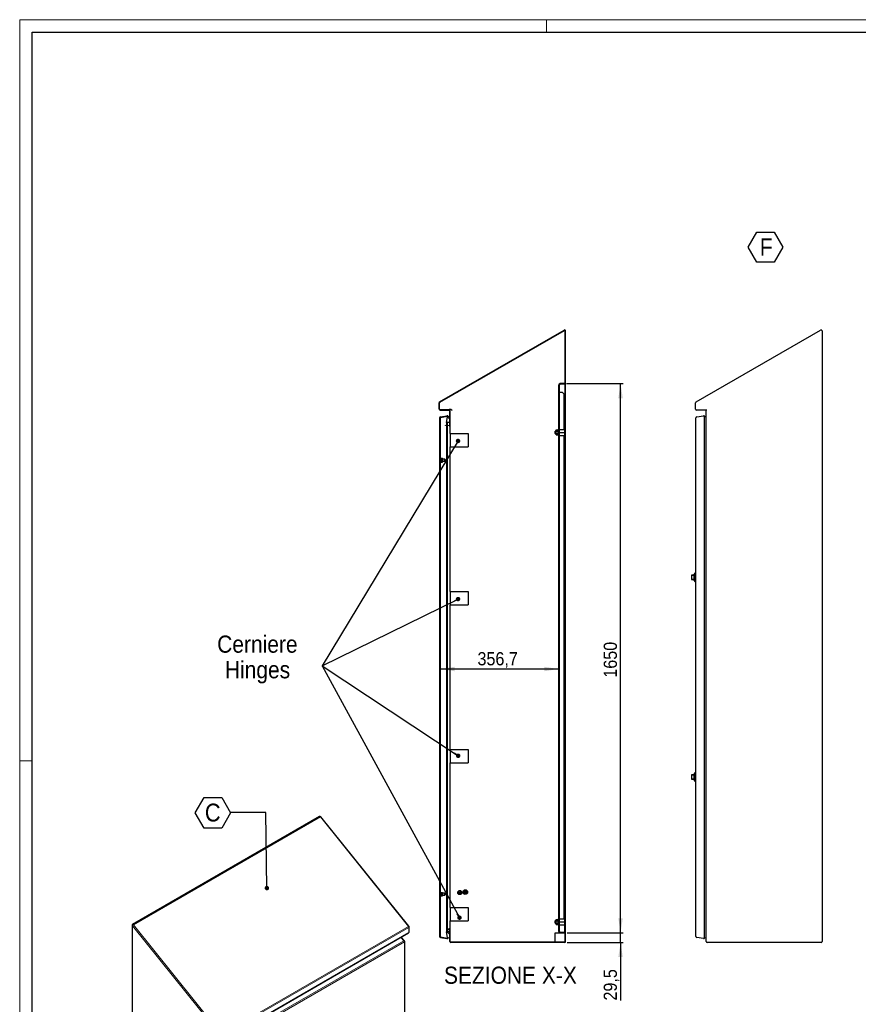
# Model space of a CAD drawing. Header units: millimetres. Extents: x 0 to 6308, y -1 to 4454.
# Tile 2 of 5: x 0 to 2519, y 1496 to 4454. Entities that reach past the tile are written whole.
import ezdxf

# ---------------------------------------------------------------- set-up
doc = ezdxf.new("R2010")
doc.units = ezdxf.units.MM
doc.header["$LTSCALE"] = 7.5
doc.layers.add('SLD-0', color=7, linetype='Continuous')
doc.styles.add('SLDTEXTSTYLE3', font='GOTHIC.TTF', dxfattribs={"width": 0.913})
doc.styles.add('SLDTEXTSTYLE4', font='GOTHIC.TTF', dxfattribs={"width": 0.913})
doc.styles.get("Standard").update_dxf_attribs({"font": 'GOTHIC.TTF'})
doc.dimstyles.new('SLDDIMSTYLE3', dxfattribs={"dimtxt": 39.6875, "dimasz": 43.65625, "dimexe": 0, "dimexo": 0.0625, "dimgap": 9.921875, "dimtad": 1, "dimrnd": 1e-09, "dimzin": 12, "dimdsep": 46, "dimtxsty": 'SLDTEXTSTYLE3', "dimsah": 1, "dimcen": 0.09, "dimadec": 0, "dimazin": 3, "dimtfac": 1, "dimtofl": 0, "dimtmove": 0, "dimatfit": 3, "dimfxl": 1, "dimfrac": 2, "dimtolj": 1, "dimtzin": 12, "dimarcsym": 0})
doc.dimstyles.new('SLDDIMSTYLE5', dxfattribs={"dimtxt": 0.18, "dimasz": 13.432692, "dimexe": 0, "dimexo": 0.0625, "dimgap": 0, "dimtad": 0, "dimtih": 1, "dimtoh": 1, "dimdec": 0, "dimrnd": 1e-09, "dimzin": 0, "dimdsep": 46, "dimtxsty": 'STANDARD', "dimblk1": 'DOT', "dimblk2": 'DOT', "dimsah": 1, "dimcen": 0.09, "dimadec": 0, "dimazin": 0, "dimtfac": 13.432692, "dimtdec": 0, "dimtofl": 0, "dimtmove": 0, "dimatfit": 3, "dimldrblk": 'DOT', "dimfxl": 1, "dimfrac": 2, "dimtolj": 1, "dimtzin": 0, "dimarcsym": 0})
doc.dimstyles.new('SLDDIMSTYLE7', dxfattribs={"dimtxt": 39.6875, "dimasz": 43.65625, "dimexe": 0, "dimexo": 0.0625, "dimgap": 9.921875, "dimtad": 1, "dimdec": 1, "dimrnd": 1e-09, "dimzin": 12, "dimdsep": 46, "dimtxsty": 'SLDTEXTSTYLE3', "dimsah": 1, "dimcen": 0.09, "dimadec": 0, "dimazin": 3, "dimtfac": 1, "dimtdec": 1, "dimtofl": 0, "dimtmove": 0, "dimatfit": 3, "dimfxl": 1, "dimfrac": 2, "dimtolj": 1, "dimtzin": 12, "dimarcsym": 0})
doc.dimstyles.new('SLDDIMSTYLE8', dxfattribs={"dimtxt": 39.6875, "dimasz": 43.65625, "dimexe": 0, "dimexo": 0.0625, "dimgap": 9.921875, "dimtad": 1, "dimdec": 1, "dimrnd": 1e-09, "dimzin": 12, "dimdsep": 46, "dimtxsty": 'SLDTEXTSTYLE3', "dimsah": 1, "dimcen": 0.09, "dimadec": 0, "dimazin": 3, "dimtfac": 1, "dimtdec": 1, "dimtmove": 0, "dimatfit": 0, "dimfxl": 1, "dimfrac": 2, "dimtolj": 1, "dimtzin": 12, "dimarcsym": 0})

# ---------------------------------------------------------------- blocks, each defined once
blk = doc.blocks.new('SW_NOTE_0_5')
at = {"layer": 'SLD-0', "color": 0, "char_height": 51.59, "attachment_point": 2}
for s, insert, style in [('Cerniere', (141.9, 65.9), 'SLDTEXTSTYLE3'), ('Hinges', (142.3, -11), 'SLDTEXTSTYLE4')]:
    blk.add_mtext(s, dxfattribs=dict(at, insert=insert, style=style))
blk = doc.blocks.new('SW_NOTE_0_9')
at = {"layer": 'SLD-0', "color": 0}
for p, q in [((-35.4, 39.6), (-9.4, 84.7)), ((-9.4, 84.7), (42.7, 84.7)), ((42.7, 84.7), (68.8, 39.6)), ((-9.4, -5.5), (-35.4, 39.6)), ((68.8, 39.6), (42.7, -5.5)), ((42.7, -5.5), (-9.4, -5.5))]:
    blk.add_line(p, q, dxfattribs=at)
at = {"layer": 'SLD-0', "color": 0, "insert": (0, 65.9), "char_height": 51.6, "attachment_point": 1, "style": 'SLDTEXTSTYLE3'}
blk.add_mtext('F', dxfattribs=at)
blk = doc.blocks.new('SW_NOTE_0_12')
at = {"layer": 'SLD-0', "color": 0}
for p, q in [((-106.3, -0.8), (-79.7, 45.2)), ((-79.7, 45.2), (-26.6, 45.2)), ((-26.6, 45.2), (0, -0.8)), ((-79.7, -46.8), (-106.3, -0.8)), ((0, -0.8), (-26.6, -46.8)), ((-26.6, -46.8), (-79.7, -46.8))]:
    blk.add_line(p, q, dxfattribs=at)
at = {"layer": 'SLD-0', "color": 0, "insert": (-53.7, 26.5), "char_height": 53.6, "attachment_point": 2, "style": 'SLDTEXTSTYLE3'}
blk.add_mtext('C', dxfattribs=at)
blk = doc.blocks.new('_Dot')
at = {"color": 0, "linetype": 'ByBlock', "lineweight": -2}
blk.add_line((-0.5, 0), (-1, 0), dxfattribs=at)
at = {"color": 0, "linetype": 'ByBlock', "const_width": 0.5}
blk.add_lwpolyline([(-0.25, 0, 1), (0.25, 0, 1)], format="xyb", close=True, dxfattribs=at)
blk = doc.blocks.new('_D_11')
at = {"layer": 'SLD-0'}
blk.add_line((1619.3, 2503.2), (1262.6, 2503.2), dxfattribs=at)
for points in [[(1262.6, 2503.2), (1306.2, 2496.5), (1306.2, 2509.9)], [(1619.3, 2503.2), (1575.6, 2509.9), (1575.6, 2496.5)]]:
    blk.add_solid(points, dxfattribs=at)
at = {"layer": 'SLD-0', "insert": (1375, 2553.9), "char_height": 39.69, "attachment_point": 1, "style": 'SLDTEXTSTYLE3'}
blk.add_mtext('356,7', dxfattribs=at)
blk = doc.blocks.new('_D_12')
at = {"layer": 'SLD-0', "color": 7}
for p, q in [((1804.8, 1710.7), (1804.8, 1794.7)), ((1644.8, 1710.7), (1812.3, 1710.7)), ((1804.8, 1681.2), (1804.8, 1710.7)), ((1644.3, 1681.2), (1812.3, 1681.2)), ((1804.8, 1681.2), (1804.8, 1506.9))]:
    blk.add_line(p, q, dxfattribs=at)
for points in [[(1804.8, 1710.7), (1811.5, 1754.4), (1798.1, 1754.4)], [(1804.8, 1681.2), (1798.1, 1637.5), (1811.5, 1637.5)]]:
    blk.add_solid(points, dxfattribs=at)
at = {"layer": 'SLD-0', "color": 7, "insert": (1754.1, 1506.9), "char_height": 39.69, "attachment_point": 1, "rotation": 90, "style": 'SLDTEXTSTYLE3'}
blk.add_mtext('29,5', dxfattribs=at)
blk = doc.blocks.new('_D_13')
at = {"layer": 'SLD-0', "color": 7}
for p, q in [((1642.8, 3360.7), (1812.3, 3360.7)), ((1804.8, 1710.7), (1804.8, 3360.7)), ((1644.8, 1710.7), (1812.3, 1710.7))]:
    blk.add_line(p, q, dxfattribs=at)
for points in [[(1804.8, 3360.7), (1798.1, 3317), (1811.5, 3317)], [(1804.8, 1710.7), (1811.5, 1754.4), (1798.1, 1754.4)]]:
    blk.add_solid(points, dxfattribs=at)
at = {"layer": 'SLD-0', "color": 7, "insert": (1754.1, 2477.1), "char_height": 39.69, "attachment_point": 1, "rotation": 90, "style": 'SLDTEXTSTYLE3'}
blk.add_mtext('1650', dxfattribs=at)

msp = doc.modelspace()

# ---------------------------------------------------------------- hatches: boundary and pattern name
at = {"layer": 'SLD-0', "linetype": 'Continuous', "lineweight": 18}
h = msp.add_hatch(dxfattribs=at)
h.set_pattern_fill('ANSI31', color=256, scale=7.5, style=0)
edge = h.paths.add_edge_path(flags=0)
edge.add_line((1283.798661, 1720.702098), (1290.298661, 1720.702098))
edge.add_arc((1290.298661, 1719.202098), 1.5, 0, 90, ccw=False)
edge.add_line((1291.798661, 1719.202098), (1291.798661, 1684.202098))
edge.add_arc((1294.798661, 1684.202098), 3, 180, 270)
edge.add_line((1294.798661, 1681.202098), (1636.798661, 1681.202098))
edge.add_arc((1636.798661, 1684.202098), 3, 270, 360)
edge.add_line((1639.798661, 1684.202098), (1639.798661, 3519.199048))
edge.add_arc((1636.798661, 3519.199048), 3, 0, 120)
edge.add_line((1635.298661, 3521.797125), (1261.298661, 3305.868124))
edge.add_arc((1262.798661, 3303.270048), 3, 120, 180)
edge.add_line((1259.798661, 3303.270048), (1259.798661, 3284.202098))
edge.add_arc((1262.798661, 3284.202098), 3, 180, 270)
edge.add_line((1262.798661, 3281.202098), (1290.298661, 3281.202098))
edge.add_arc((1290.298661, 3279.702098), 1.5, 0, 90, ccw=False)
edge.add_line((1291.798661, 3279.702098), (1291.798661, 3236.839061))
edge.add_arc((1290.298661, 3236.839061), 1.5, 265, 360, ccw=False)
edge.add_line((1290.167928, 3235.344769), (1278.948421, 3236.326349))
edge.add_line((1278.948421, 3236.326349), (1278.817688, 3234.832057))
edge.add_line((1278.817688, 3234.832057), (1290.037194, 3233.850477))
edge.add_arc((1290.298661, 3236.839061), 3, 265, 360)
edge.add_line((1293.298661, 3236.839061), (1293.298661, 3279.702098))
edge.add_arc((1290.298661, 3279.702098), 3, 0, 90)
edge.add_line((1290.298661, 3282.702098), (1262.798661, 3282.702098))
edge.add_arc((1262.798661, 3284.202098), 1.5, 180, 270, ccw=False)
edge.add_line((1261.298661, 3284.202098), (1261.298661, 3303.270048))
edge.add_arc((1262.798661, 3303.270048), 1.5, 120, 180, ccw=False)
edge.add_line((1262.048661, 3304.569086), (1636.048661, 3520.498086))
edge.add_arc((1636.798661, 3519.199048), 1.5, 0, 120, ccw=False)
edge.add_line((1638.298661, 3519.199048), (1638.298661, 1684.202098))
edge.add_arc((1636.798661, 1684.202098), 1.5, 270, 360, ccw=False)
edge.add_line((1636.798661, 1682.702098), (1294.798661, 1682.702098))
edge.add_arc((1294.798661, 1684.202098), 1.5, 180, 270, ccw=False)
edge.add_line((1293.298661, 1684.202098), (1293.298661, 1719.202098))
edge.add_arc((1290.298661, 1719.202098), 3, 0, 90)
edge.add_line((1290.298661, 1722.202098), (1283.798661, 1722.202098))
edge.add_line((1283.798661, 1722.202098), (1283.798661, 1720.702098))
h = msp.add_hatch(dxfattribs=at)
h.set_pattern_fill('ANSI31', color=256, scale=7.5, style=0)
edge = h.paths.add_edge_path(flags=0)
edge.add_line((1635.298661, 3358.705136), (1635.298661, 3360.705136))
edge.add_line((1635.298661, 3360.705136), (1623.298661, 3360.705136))
edge.add_arc((1623.298661, 3356.705136), 4, 90, 180)
edge.add_line((1619.298661, 3356.705136), (1619.298661, 1714.702098))
edge.add_arc((1623.298661, 1714.702098), 4, 180, 270)
edge.add_line((1623.298661, 1710.702098), (1635.298661, 1710.702098))
edge.add_line((1635.298661, 1710.702098), (1635.298661, 1712.702098))
edge.add_line((1635.298661, 1712.702098), (1623.298661, 1712.702098))
edge.add_arc((1623.298661, 1714.702098), 2, 180, 270, ccw=False)
edge.add_line((1621.298661, 1714.702098), (1621.298661, 3356.705136))
edge.add_arc((1623.298661, 3356.705136), 2, 90, 180, ccw=False)
edge.add_line((1623.298661, 3358.705136), (1635.298661, 3358.705136))
h = msp.add_hatch(dxfattribs=at)
h.set_pattern_fill('ANSI31', color=256, scale=7.5, angle=90, style=0)
edge = h.paths.add_edge_path(flags=0)
edge.add_line((1285.270068, 3261.208217), (1282.193794, 3243.7618))
edge.add_line((1282.193794, 3243.7618), (1283.671006, 3243.501328))
edge.add_line((1283.671006, 3243.501328), (1283.839562, 3244.457261))
edge.add_line((1283.839562, 3244.457261), (1290.855106, 3244.478364))
edge.add_arc((1290.852098, 3245.47836), 1, 270.172351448, 360.172351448)
edge.add_line((1291.852094, 3245.481368), (1291.798661, 3263.244223))
edge.add_line((1291.798661, 3263.244223), (1286.74728, 3260.947745))
edge.add_arc((1283.792856, 3261.468689), 3, 350, 460)
edge.add_line((1283.271912, 3264.423113), (1263.540321, 3260.943901))
edge.add_arc((1264.061265, 3257.989477), 3, 100, 180)
edge.add_line((1261.061265, 3257.989477), (1261.061265, 1699.414719))
edge.add_arc((1264.061265, 1699.414719), 3, 180, 260)
edge.add_line((1263.540321, 1696.460296), (1283.271912, 1692.981084))
edge.add_arc((1283.792856, 1695.935508), 3, 260, 370)
edge.add_line((1286.74728, 1696.456452), (1291.798661, 1694.159974))
edge.add_line((1291.798661, 1694.159974), (1291.852094, 1711.922829))
edge.add_arc((1290.852098, 1711.925837), 1, 359.827648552, 449.827648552)
edge.add_line((1290.855106, 1712.925832), (1283.839562, 1712.946936))
edge.add_line((1283.839562, 1712.946936), (1283.671006, 1713.902869))
edge.add_line((1283.671006, 1713.902869), (1282.193794, 1713.642397))
edge.add_line((1282.193794, 1713.642397), (1285.270068, 1696.19598))
edge.add_arc((1283.792856, 1695.935508), 1.5, -100, 10, ccw=False)
edge.add_line((1283.532384, 1694.458296), (1263.800793, 1697.937508))
edge.add_arc((1264.061265, 1699.414719), 1.5, 180, 260, ccw=False)
edge.add_line((1262.561265, 1699.414719), (1262.561265, 3257.989477))
edge.add_arc((1264.061265, 3257.989477), 1.5, 100, 180, ccw=False)
edge.add_line((1263.800793, 3259.466689), (1283.532384, 3262.945901))
edge.add_arc((1283.792856, 3261.468689), 1.5, -10, 100, ccw=False)

# ---------------------------------------------------------------- linework, layer by layer
at = {"color": 7, "linetype": 'Continuous', "lineweight": 18}
for p, q in [((0.026093, 4454.389641), (0.026093, -0.610359)), ((6307.526093, 4454.389641), (0.026093, 4454.389641)), ((1582.526093, 4416.889641), (1582.526093, 4454.389641)), ((37.526093, 2226.889641), (0.026093, 2226.889641))]:
    msp.add_line(p, q, dxfattribs=at)
at = {"color": 7, "linetype": 'Continuous', "lineweight": 25}
for p, q in [((37.526093, 36.889641), (37.526093, 4416.889641)), ((37.526093, 4416.889641), (6270.026093, 4416.889641)), ((1261.298661, 3305.868124), (1635.298661, 3521.797125)), ((2031.617304, 3305.868124), (2405.617304, 3521.797125)), ((1262.048661, 3304.569086), (1636.048661, 3520.498086)), ((1638.298661, 1684.202098), (1638.298661, 3519.199048)), ((1639.798661, 1684.202098), (1639.798661, 3519.199048)), ((2410.117304, 3519.199048), (2410.117304, 1684.202098)), ((1619.298661, 1714.702098), (1619.298661, 3356.705136)), ((1621.298661, 1714.702098), (1621.298661, 3356.705136)), ((1635.298661, 3360.705136), (1623.298661, 3360.705136)), ((1635.298661, 3358.705136), (1623.298661, 3358.705136)), ((1635.298661, 3360.705136), (1635.298661, 3358.705136)), ((1623.298661, 3333.705136), (1621.298661, 3333.705136)), ((1630.298661, 3333.705136), (1623.298661, 3333.705136)), ((1635.298661, 3328.705136), (1630.298661, 3333.705136)), ((1635.298661, 3223.202098), (1635.298661, 3328.705136)), ((1259.798661, 3284.202098), (1259.798661, 3303.270048)), ((1261.298661, 3284.202098), (1261.298661, 3303.270048)), ((2030.117304, 3284.202098), (2030.117304, 3303.270048)), ((1261.061265, 3257.989477), (1261.061265, 1699.414719)), ((1262.561265, 3257.989477), (1262.561265, 1699.414719)), ((1262.798661, 3282.702098), (1290.298661, 3282.702098)), ((1262.798661, 3281.202098), (1290.298661, 3281.202098)), ((1263.540321, 3260.943901), (1283.271912, 3264.423113)), ((1263.800793, 3259.466689), (1283.532384, 3262.945901)), ((1282.193794, 3243.7618), (1285.270068, 3261.208217)), ((1291.798661, 3263.244223), (1286.74728, 3260.947745)), ((1286.792856, 3260.968465), (1286.792856, 3261.468689)), ((1291.112477, 3282.702098), (1290.298661, 3282.702098)), ((1294.917188, 3282.702098), (1291.112477, 3282.702098)), ((1291.798661, 3236.839061), (1291.798661, 3279.702098)), ((1291.852094, 3245.481368), (1291.798661, 3263.244223)), ((1293.298661, 3236.839061), (1293.298661, 3279.702098)), ((2031.379908, 1699.414719), (2031.379908, 3257.989477)), ((2064.185519, 3281.202098), (2033.117304, 3281.202098)), ((2033.858964, 3260.943901), (2053.590554, 3264.423113)), ((2057.111499, 3260.968465), (2062.117304, 3263.244223)), ((2057.111499, 1928.702098), (2057.111499, 3261.468689)), ((2062.117304, 1684.202098), (2062.117304, 3279.702098)), ((1278.817688, 3234.832057), (1278.948421, 3236.326349)), ((1290.037194, 3233.850477), (1278.817688, 3234.832057)), ((1278.948421, 3236.326349), (1290.167928, 3235.344769)), ((1282.193794, 3243.7618), (1283.671006, 3243.501328)), ((1282.193794, 3243.7618), (1282.193794, 3236.042415)), ((1282.193794, 3234.536686), (1282.193794, 1713.642397)), ((1283.671006, 3243.501328), (1283.839562, 3244.457261)), ((1283.671006, 3243.501328), (1283.671006, 3235.913176)), ((1283.671006, 3234.407446), (1283.671006, 1713.902869)), ((1283.798661, 3234.396278), (1283.798661, 1722.202098)), ((1283.839562, 3244.457261), (1290.855106, 3244.478364)), ((1283.839562, 3244.457261), (1283.839562, 3235.898429)), ((1293.298661, 3211.202098), (1293.298661, 3236.839061)), ((1293.298661, 3211.202098), (1293.298661, 3171.202098)), ((1293.298661, 3211.202098), (1300.058661, 3211.202098)), ((1300.058661, 3211.202098), (1347.135661, 3211.202098)), ((1347.135661, 3211.202098), (1347.135661, 3171.202098)), ((1609.048661, 3218.202098), (1608.298661, 3217.452098)), ((1608.298661, 3214.202098), (1608.298661, 3217.452098)), ((1608.298661, 3210.952098), (1608.298661, 3214.202098)), ((1608.298661, 3210.952098), (1609.048661, 3210.202098)), ((1611.298661, 3218.202098), (1609.048661, 3218.202098)), ((1609.048661, 3218.202098), (1609.048661, 3214.202098)), ((1609.048661, 3214.202098), (1609.048661, 3210.202098)), ((1609.048661, 3210.202098), (1611.298661, 3210.202098)), ((1611.879218, 3221.707652), (1611.298661, 3220.702098)), ((1611.298661, 3219.831264), (1611.298661, 3220.702098)), ((1611.879218, 3217.954875), (1611.298661, 3219.831264)), ((1611.298661, 3214.202098), (1611.298661, 3219.831264)), ((1611.298661, 3208.572933), (1611.298661, 3214.202098)), ((1611.879218, 3206.696545), (1611.298661, 3208.572933)), ((1611.298661, 3207.702098), (1611.298661, 3208.572933)), ((1611.298661, 3207.702098), (1611.879218, 3206.696545)), ((1611.879218, 3221.707652), (1616.782252, 3221.707652)), ((1611.879218, 3217.954875), (1616.782252, 3217.954875)), ((1611.879218, 3210.449322), (1616.782252, 3210.449322)), ((1611.879218, 3206.696545), (1616.782252, 3206.696545)), ((1617.298661, 3222.602098), (1616.782252, 3221.707652)), ((1616.782252, 3206.696545), (1617.298661, 3205.802098)), ((1619.298661, 3222.427121), (1617.298661, 3222.602098)), ((1617.298661, 3222.602098), (1617.298661, 3205.802098)), ((1617.298661, 3205.802098), (1619.298661, 3205.977076)), ((1621.298661, 3223.202098), (1637.298661, 3223.202098)), ((1621.298661, 3214.202098), (1637.298661, 3214.202098)), ((1621.298661, 3205.202098), (1637.298661, 3205.202098)), ((1635.298661, 1752.202098), (1635.298661, 3205.202098)), ((1637.298661, 3214.202098), (1637.298661, 3223.202098)), ((1638.298661, 3218.702098), (1637.298661, 3218.702098)), ((1637.298661, 3205.202098), (1637.298661, 3214.202098)), ((1637.298661, 3209.702098), (1638.298661, 3209.702098)), ((1293.298661, 2736.202098), (1293.298661, 3171.202098)), ((1293.298661, 3171.202098), (1300.058661, 3171.202098)), ((1300.058661, 3171.202098), (1347.135661, 3171.202098)), ((1262.611265, 3152.968689), (1262.561265, 3152.968689)), ((1262.561265, 3138.968689), (1262.611265, 3138.968689)), ((1262.611265, 3152.968689), (1262.611265, 3138.968689)), ((1262.661265, 3151.468689), (1262.611265, 3151.468689)), ((1262.611265, 3140.468689), (1262.661265, 3140.468689)), ((1262.661265, 3151.468689), (1262.661265, 3140.468689)), ((1265.161265, 3136.968689), (1263.561265, 3136.968689)), ((1263.561265, 3130.968689), (1263.561265, 3136.968689)), ((1265.161265, 3130.968689), (1265.161265, 3136.968689)), ((1265.446074, 3136.461993), (1265.161265, 3135.968689)), ((1265.495088, 3136.433695), (1265.607847, 3136.708086)), ((1265.607847, 3136.708086), (1269.714683, 3136.708086)), ((1269.714683, 3136.708086), (1269.819823, 3136.43416)), ((1270.161265, 3135.968689), (1269.87435, 3136.465641)), ((1263.561265, 3135.468689), (1262.561265, 3135.468689)), ((1262.561265, 3126.468689), (1263.561265, 3126.468689)), ((1263.561265, 3124.968689), (1263.561265, 3130.968689)), ((1263.561265, 3124.968689), (1265.161265, 3124.968689)), ((1265.607847, 3133.295711), (1265.161265, 3130.426013)), ((1265.161265, 3124.968689), (1265.161265, 3130.968689)), ((1265.607847, 3127.556315), (1265.161265, 3126.392804)), ((1265.161265, 3125.968689), (1265.446074, 3125.475386)), ((1265.607847, 3133.295711), (1269.714683, 3133.295711)), ((1265.607847, 3127.556315), (1269.714683, 3127.556315)), ((1265.607847, 3125.229293), (1269.714683, 3125.229293)), ((1269.714683, 3127.556315), (1270.161265, 3130.426013)), ((1269.714683, 3125.229293), (1270.161265, 3126.392804)), ((1269.87435, 3125.471737), (1270.161265, 3125.968689)), ((1270.161265, 3135.968689), (1270.161265, 3135.001898)), ((1270.161265, 3135.001898), (1270.161265, 3130.426013)), ((1276.811265, 3133.968689), (1270.161265, 3133.968689)), ((1270.161265, 3130.426013), (1270.161265, 3126.392804)), ((1270.161265, 3127.968689), (1276.811265, 3127.968689)), ((1270.161265, 3126.392804), (1270.161265, 3125.968689)), ((1277.561265, 3133.218689), (1276.811265, 3133.968689)), ((1276.811265, 3127.968689), (1276.811265, 3133.968689)), ((1276.811265, 3127.968689), (1277.561265, 3128.718689)), ((1277.561265, 3133.218689), (1277.561265, 3128.718689)), ((2018.079908, 2784.197246), (2018.079908, 2773.197246)), ((2021.079908, 2785.197246), (2023.679908, 2785.197246)), ((2024.013845, 2787.197246), (2023.679908, 2787.197246)), ((2023.679908, 2785.197246), (2023.679908, 2787.197246)), ((2026.179908, 2778.697246), (2026.179908, 2788.447245)), ((2029.379908, 2792.697246), (2026.879908, 2790.197246)), ((2026.879908, 2790.197246), (2026.879908, 2767.197246)), ((2030.879908, 2792.697246), (2029.379908, 2792.697246)), ((2029.379908, 2764.697246), (2029.379908, 2792.697246)), ((2030.879908, 2764.697246), (2030.879908, 2792.697246)), ((2031.379908, 2788.697246), (2030.879908, 2788.697246)), ((2030.879908, 2783.279822), (2031.379908, 2783.279822)), ((2023.679908, 2772.197246), (2021.079908, 2772.197246)), ((2023.679908, 2770.197246), (2023.679908, 2772.197246)), ((2023.679908, 2770.197246), (2024.013845, 2770.197246)), ((2026.179908, 2768.947247), (2026.179908, 2778.697246)), ((2026.879908, 2767.197246), (2029.379908, 2764.697246)), ((2029.379908, 2764.697246), (2030.879908, 2764.697246)), ((2031.379908, 2774.114673), (2030.879908, 2774.114673)), ((2030.879908, 2768.697246), (2031.379908, 2768.697246)), ((1293.298661, 2736.202098), (1293.298661, 2696.202098)), ((1293.298661, 2736.202098), (1300.058661, 2736.202098)), ((1300.058661, 2736.202098), (1347.135661, 2736.202098)), ((1347.135661, 2736.202098), (1347.135661, 2696.202098)), ((1293.298661, 2261.202098), (1293.298661, 2696.202098)), ((1293.298661, 2696.202098), (1300.058661, 2696.202098)), ((1300.058661, 2696.202098), (1347.135661, 2696.202098)), ((1293.298661, 2261.202098), (1293.298661, 2221.202098)), ((1293.298661, 2261.202098), (1300.058661, 2261.202098)), ((1300.058661, 2261.202098), (1347.135661, 2261.202098)), ((1347.135661, 2261.202098), (1347.135661, 2221.202098)), ((1293.298661, 1786.202098), (1293.298661, 2221.202098)), ((1293.298661, 2221.202098), (1300.058661, 2221.202098)), ((1300.058661, 2221.202098), (1347.135661, 2221.202098)), ((2029.379908, 2192.697098), (2026.879908, 2190.197098)), ((2026.879908, 2190.197098), (2026.879908, 2167.197098)), ((2030.879908, 2192.697098), (2029.379908, 2192.697098)), ((2029.379908, 2164.697098), (2029.379908, 2192.697098)), ((2030.879908, 2164.697098), (2030.879908, 2192.697098)), ((2018.079908, 2184.197098), (2018.079908, 2173.197098)), ((2021.079908, 2185.197098), (2023.679908, 2185.197098)), ((2023.679908, 2172.197098), (2021.079908, 2172.197098)), ((2024.013845, 2187.197098), (2023.679908, 2187.197098)), ((2023.679908, 2185.197098), (2023.679908, 2187.197098)), ((2023.679908, 2170.197098), (2023.679908, 2172.197098)), ((2023.679908, 2170.197098), (2024.013845, 2170.197098)), ((2026.179908, 2178.697098), (2026.179908, 2188.447097)), ((2026.179908, 2168.947099), (2026.179908, 2178.697098)), ((2026.879908, 2167.197098), (2029.379908, 2164.697098)), ((2029.379908, 2164.697098), (2030.879908, 2164.697098)), ((2031.379908, 2188.697098), (2030.879908, 2188.697098)), ((2030.879908, 2183.279674), (2031.379908, 2183.279674)), ((2031.379908, 2174.114526), (2030.879908, 2174.114526)), ((2030.879908, 2168.697098), (2031.379908, 2168.697098)), ((900.62528, 2059.733402), (339.182496, 1735.619381)), ((1168.921286, 1730.031687), (904.46335, 2059.014845)), ((2057.111499, 1695.935508), (2057.111499, 1928.702098)), ((1318.91191, 1836.202098), (1316.025158, 1831.202098)), ((1324.685412, 1836.202098), (1318.91191, 1836.202098)), ((1327.572164, 1831.202098), (1324.685412, 1836.202098)), ((1337.798661, 1837.202098), (1337.798661, 1833.202098)), ((1338.798661, 1837.202098), (1337.798661, 1837.202098)), ((1338.798661, 1837.202098), (1338.798661, 1833.202098)), ((1263.561265, 1830.981084), (1262.561265, 1830.981084)), ((1262.561265, 1821.981084), (1263.561265, 1821.981084)), ((1262.611265, 1818.481084), (1262.561265, 1818.481084)), ((1262.611265, 1818.481084), (1262.611265, 1811.481084)), ((1262.661265, 1816.981084), (1262.611265, 1816.981084)), ((1262.611265, 1811.481084), (1262.611265, 1804.481084)), ((1262.611265, 1805.981084), (1262.661265, 1805.981084)), ((1262.661265, 1816.981084), (1262.661265, 1811.481084)), ((1262.661265, 1811.481084), (1262.661265, 1805.981084)), ((1265.161265, 1832.481084), (1263.561265, 1832.481084)), ((1263.561265, 1827.432401), (1263.561265, 1832.481084)), ((1263.561265, 1820.481084), (1263.561265, 1827.432401)), ((1263.561265, 1820.481084), (1265.161265, 1820.481084)), ((1265.161265, 1827.432401), (1265.161265, 1832.481084)), ((1265.607847, 1831.767332), (1265.161265, 1829.440573)), ((1265.161265, 1820.481084), (1265.161265, 1827.432401)), ((1265.607847, 1821.827565), (1265.161265, 1821.511201)), ((1265.607847, 1831.767332), (1269.714683, 1831.767332)), ((1265.607847, 1827.113813), (1269.714683, 1827.113813)), ((1265.607847, 1821.827565), (1269.714683, 1821.827565)), ((1265.607847, 1821.194837), (1269.714683, 1821.194837)), ((1269.714683, 1831.767332), (1270.161265, 1831.450968)), ((1269.714683, 1827.113813), (1270.161265, 1829.440573)), ((1269.714683, 1821.194837), (1270.161265, 1821.511201)), ((1270.161265, 1829.440573), (1270.161265, 1831.479973)), ((1276.811265, 1829.481084), (1270.161265, 1829.481084)), ((1270.161265, 1829.440573), (1270.161265, 1824.470689)), ((1270.161265, 1824.470689), (1270.161265, 1821.511201)), ((1270.161265, 1823.481084), (1276.811265, 1823.481084)), ((1277.561265, 1828.731084), (1276.811265, 1829.481084)), ((1276.811265, 1826.481084), (1276.811265, 1829.481084)), ((1276.811265, 1823.481084), (1276.811265, 1826.481084)), ((1276.811265, 1823.481084), (1277.561265, 1824.231084)), ((1277.561265, 1828.731084), (1277.561265, 1826.481084)), ((1277.561265, 1826.481084), (1277.561265, 1824.231084)), ((1316.025158, 1831.202098), (1318.91191, 1826.202098)), ((1318.91191, 1826.202098), (1324.685412, 1826.202098)), ((1324.685412, 1826.202098), (1327.572164, 1831.202098)), ((1337.798661, 1833.202098), (1333.798661, 1833.202098)), ((1333.798661, 1833.202098), (1334.498661, 1832.202098)), ((1342.098661, 1832.202098), (1334.498661, 1832.202098)), ((1335.198661, 1831.202098), (1335.898661, 1830.202098)), ((1341.398661, 1831.202098), (1335.198661, 1831.202098)), ((1340.698661, 1830.202098), (1335.898661, 1830.202098)), ((1336.598661, 1829.202098), (1337.298661, 1828.202098)), ((1339.998661, 1829.202098), (1336.598661, 1829.202098)), ((1337.298661, 1828.202098), (1339.298661, 1828.202098)), ((1342.798661, 1833.202098), (1338.798661, 1833.202098)), ((1339.298661, 1828.202098), (1339.998661, 1829.202098)), ((1340.698661, 1830.202098), (1341.398661, 1831.202098)), ((1342.098661, 1832.202098), (1342.798661, 1833.202098)), ((1262.561265, 1804.481084), (1262.611265, 1804.481084)), ((1293.298661, 1786.202098), (1293.298661, 1746.202098)), ((1293.298661, 1786.202098), (1300.058661, 1786.202098)), ((1300.058661, 1786.202098), (1347.135661, 1786.202098)), ((1347.135661, 1786.202098), (1347.135661, 1746.202098)), ((1293.298661, 1719.202098), (1293.298661, 1746.202098)), ((1293.298661, 1746.202098), (1300.058661, 1746.202098)), ((1300.058661, 1746.202098), (1347.135661, 1746.202098)), ((1609.048661, 1747.202098), (1608.298661, 1746.452098)), ((1608.298661, 1743.202098), (1608.298661, 1746.452098)), ((1611.298661, 1747.202098), (1609.048661, 1747.202098)), ((1609.048661, 1747.202098), (1609.048661, 1743.202098)), ((1611.879218, 1750.707652), (1611.298661, 1749.702098)), ((1611.298661, 1748.831264), (1611.298661, 1749.702098)), ((1611.879218, 1746.954875), (1611.298661, 1748.831264)), ((1611.298661, 1743.202098), (1611.298661, 1748.831264)), ((1611.879218, 1750.707652), (1616.782252, 1750.707652)), ((1611.879218, 1746.954875), (1616.782252, 1746.954875)), ((1617.298661, 1751.602098), (1616.782252, 1750.707652)), ((1619.298661, 1751.427121), (1617.298661, 1751.602098)), ((1617.298661, 1751.602098), (1617.298661, 1734.802098)), ((1621.298661, 1752.202098), (1637.298661, 1752.202098)), ((1637.298661, 1747.202098), (1637.298661, 1752.202098)), ((1638.298661, 1747.702098), (1637.298661, 1747.702098)), ((1637.298661, 1747.202098), (1638.298661, 1747.202098)), ((1637.298661, 1745.202098), (1637.298661, 1747.202098)), ((337.682374, 1733.021235), (337.682374, 234.671336)), ((1169.583094, 1712.582338), (1169.583094, 1728.152097)), ((1283.798661, 1720.702098), (1283.798661, 1722.202098)), ((1283.798661, 1722.202098), (1290.298661, 1722.202098)), ((1283.798661, 1720.702098), (1290.298661, 1720.702098)), ((1283.839562, 1720.702098), (1283.839562, 1712.946936)), ((1291.798661, 1684.202098), (1291.798661, 1719.202098)), ((1293.298661, 1684.202098), (1293.298661, 1719.202098)), ((1608.298661, 1739.952098), (1608.298661, 1743.202098)), ((1608.298661, 1739.952098), (1609.048661, 1739.202098)), ((1609.048661, 1743.202098), (1609.048661, 1739.202098)), ((1609.048661, 1739.202098), (1611.298661, 1739.202098)), ((1611.298661, 1737.572933), (1611.298661, 1743.202098)), ((1611.879218, 1735.696545), (1611.298661, 1737.572933)), ((1611.298661, 1736.702098), (1611.298661, 1737.572933)), ((1611.298661, 1736.702098), (1611.879218, 1735.696545)), ((1611.879218, 1739.449322), (1616.782252, 1739.449322)), ((1611.879218, 1735.696545), (1616.782252, 1735.696545)), ((1616.782252, 1735.696545), (1617.298661, 1734.802098)), ((1617.298661, 1734.802098), (1619.298661, 1734.977076)), ((1621.298661, 1743.202098), (1637.298661, 1743.202098)), ((1621.298661, 1734.202098), (1637.298661, 1734.202098)), ((1637.298661, 1710.702098), (1637.298661, 1745.202098)), ((606.640188, 1385.870171), (1168.082972, 1709.984192)), ((1155.701914, 1686.7084), (1145.920896, 1697.190297)), ((1263.540321, 1696.460296), (1283.271912, 1692.981084)), ((1263.800793, 1697.937508), (1283.532384, 1694.458296)), ((1283.671006, 1713.902869), (1282.193794, 1713.642397)), ((1285.270068, 1696.19598), (1282.193794, 1713.642397)), ((1283.839562, 1712.946936), (1283.671006, 1713.902869)), ((1290.855106, 1712.925832), (1283.839562, 1712.946936)), ((1286.74728, 1696.456452), (1291.798661, 1694.159974)), ((1286.792856, 1695.935508), (1286.792856, 1696.435732)), ((1291.798661, 1694.159974), (1291.852094, 1711.922829)), ((1608.298661, 1682.702098), (1608.298661, 1710.702098)), ((1608.298661, 1710.702098), (1623.298661, 1710.702098)), ((1623.298661, 1712.702098), (1635.298661, 1712.702098)), ((1623.298661, 1710.702098), (1635.298661, 1710.702098)), ((1635.298661, 1712.702098), (1635.298661, 1710.702098)), ((1635.298661, 1710.702098), (1637.298661, 1710.702098)), ((2053.590554, 1692.981084), (2033.858964, 1696.460296)), ((2057.111499, 1696.435732), (2062.117304, 1694.159974)), ((1156.50853, 412.02178), (1156.50853, 1684.661679)), ((1636.798661, 1682.702098), (1294.798661, 1682.702098)), ((1636.798661, 1681.202098), (1294.798661, 1681.202098)), ((2069.679005, 1681.202098), (2065.117304, 1681.202098)), ((2407.117304, 1681.202098), (2069.679005, 1681.202098))]:
    msp.add_line(p, q, dxfattribs=at)
at = {"color": 8, "linetype": 'Continuous', "lineweight": 18}
for p, q in [((903.185818, 2058.644384), (341.743034, 1734.530364)), ((1167.643754, 1729.661226), (903.185818, 2058.644384)), ((603.01899, 1402.813464), (338.561053, 1731.796623)), ((338.561053, 1731.796623), (338.561053, 233.446723)), ((341.743034, 1734.530364), (606.20097, 1405.547206)), ((606.20097, 1405.547206), (1167.643754, 1729.661226)), ((1168.704415, 1726.927485), (607.26163, 1402.813464)), ((1168.704415, 1711.357726), (1168.704415, 1726.927485)), ((607.26163, 1387.243706), (1168.704415, 1711.357726)), ((616.797645, 1376.812183), (1153.876894, 1686.861434)), ((1153.876894, 1686.861434), (1144.827614, 1696.559159)), ((1155.629851, 1683.437067), (618.550602, 1373.387816)), ((1155.629851, 410.797168), (1155.629851, 1683.437067))]:
    msp.add_line(p, q, dxfattribs=at)
at = {"color": 8, "linetype": 'Continuous', "lineweight": 18, "flags": 128}
msp.add_lwpolyline([(903.185818, 2058.644384), (902.674196, 2059.184456), (902.125158, 2059.584878), (901.57612, 2059.818362), (901.064498, 2059.868997), (900.62528, 2059.733402)], dxfattribs=at)
at = {"color": 7, "linetype": 'Continuous', "lineweight": 25}
for centre, radius in [((1321.798661, 1831.202098), 6), ((1338.298661, 1832.702098), 7), ((1338.298661, 1832.702098), 5.5), ((1338.298661, 1832.702098), 5.25), ((1321.798661, 1831.202098), 3), ((1321.798661, 1831.202098), 2.5)]:
    msp.add_circle(centre, radius, dxfattribs=at)
for centre, radius, start, end in [((1636.798661, 3519.199048), 3, 0, 120), ((2407.117304, 3519.199048), 3, 0, 120), ((1636.798661, 3519.199048), 1.5, 0, 120), ((1623.298661, 3356.705136), 4, 90, 180), ((1623.298661, 3356.705136), 2, 90, 180), ((1262.798661, 3303.270048), 3, 120, 180), ((1262.798661, 3303.270048), 1.5, 120, 180), ((2033.117304, 3303.270048), 3, 120, 180), ((1262.798661, 3284.202098), 3, 180, 270), ((1264.061265, 3257.989477), 3, 100, 180), ((1262.798661, 3284.202098), 1.5, 180, 270), ((1264.061265, 3257.989477), 1.5, 100, 180), ((1283.792856, 3261.468689), 3, 350, 100), ((1283.792856, 3261.468689), 1.5, 350, 100), ((1290.298661, 3279.702098), 3, 0, 90), ((1290.298661, 3279.702098), 1.5, 0, 90), ((2033.117304, 3284.202098), 3, 180, 270), ((2034.379908, 3257.989477), 3, 100, 180), ((2054.111499, 3261.468689), 3, 0, 100), ((2060.617304, 3279.702098), 1.5, 0, 90), ((1290.298661, 3236.839061), 3, 265, 360), ((1290.298661, 3236.839061), 1.5, 265, 360), ((1290.852098, 3245.47836), 1, 270.172351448, 0.172351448), ((2021.079908, 2784.197246), 3, 160.530953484, 180), ((2024.013845, 2789.197246), 2, 270, 330), ((2026.178908, 2787.947246), 0.5, 89.885408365, 150), ((2027.429908, 2787.947246), 1.25, 116.103881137, 180), ((2021.079908, 2773.197246), 3, 180, 199.499208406), ((2024.013845, 2768.197246), 2, 30, 90), ((2026.178908, 2769.447246), 0.5, 210, 270.114591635), ((2027.429908, 2769.447246), 1.25, 180, 243.896118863), ((2021.079908, 2184.197098), 3, 160.530953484, 180), ((2021.079908, 2173.197098), 3, 180, 199.499208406), ((2024.013845, 2189.197098), 2, 270, 330), ((2024.013845, 2168.197098), 2, 30, 90), ((2026.178908, 2187.947098), 0.5, 89.885408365, 150), ((2026.178908, 2169.447098), 0.5, 210, 270.114591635), ((2027.429908, 2187.947098), 1.25, 116.103881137, 180), ((2027.429908, 2169.447098), 1.25, 180, 243.896118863), ((902.125158, 2057.135255), 3, 38.794571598, 119.997311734), ((340.682374, 1733.021235), 3, 119.997311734, 180), ((1166.583094, 1728.152097), 3, 0, 38.794571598), ((1290.298661, 1719.202098), 3, 0, 90), ((1290.298661, 1719.202098), 1.5, 0, 90), ((1153.50853, 1684.661679), 3, 0, 43.018972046), ((1166.583094, 1712.582338), 3, 299.997311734, 0), ((1264.061265, 1699.414719), 3, 180, 260), ((1264.061265, 1699.414719), 1.5, 180, 260), ((1283.792856, 1695.935508), 3, 260, 10), ((1283.792856, 1695.935508), 1.5, 260, 10), ((1290.852098, 1711.925837), 1, 359.827648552, 89.827648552), ((1623.298661, 1714.702098), 4, 180, 270), ((1623.298661, 1714.702098), 2, 180, 270), ((2034.379908, 1699.414719), 3, 180, 260), ((2054.111499, 1695.935508), 3, 260, 0), ((1294.798661, 1684.202098), 3, 180, 270), ((1294.798661, 1684.202098), 1.5, 180, 270), ((1636.798661, 1684.202098), 1.5, 270, 0), ((1636.798661, 1684.202098), 3, 270, 0), ((2065.117304, 1684.202098), 3, 180, 270), ((2407.117304, 1684.202098), 3, 270, 0)]:
    msp.add_arc(centre, radius, start, end, dxfattribs=at)
at = {"color": 8, "linetype": 'Continuous', "lineweight": 18}
for centre, radius, start, end in [((904.205539, 2057.515894), 1.52096, 80.240932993, 132.101441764), ((339.183745, 1733.170954), 1.508818, 185.694799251, 245.625341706), ((347.482367, 1724.63125), 11.442569, 120.104407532, 141.229454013), ((339.748165, 1733.39468), 2.295491, 29.65297254, 104.266152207), ((1168.663475, 1728.532736), 1.52096, 80.240932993, 132.101441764), ((1164.104616, 1726.715448), 4.604683, 2.639287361, 39.772072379), ((1168.081723, 1728.301816), 1.508818, 294.374658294, 354.305200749), ((1154.670269, 1685.364165), 1.694479, 52.495253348, 117.918289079), ((1150.94376, 1683.199084), 4.69213, 2.907262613, 51.309163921), ((1167.234409, 1711.195466), 1.478934, 305.013332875, 6.298847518), ((1168.081723, 1712.732057), 1.508818, 294.374658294, 354.305200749), ((1155.008931, 1684.810126), 1.506929, 294.333235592, 354.34662345)]:
    msp.add_arc(centre, radius, start, end, dxfattribs=at)
at = {"color": 7, "linetype": 'Continuous', "lineweight": 25}
msp.add_ellipse((1294.917188, 3279.702098), major_axis=(3.662324, 0), ratio=0.8191520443, start_param=0.8914602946, end_param=1.5707963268, dxfattribs=at)
for points, knots in [([(1297.21814, 3282.036069), (1297.441065, 3281.8886), (1297.650116, 3281.72231), (1298.040427, 3281.365722), (1298.222875, 3281.17452), (1298.743304, 3280.573579), (1299.054228, 3280.135037), (1299.360362, 3279.702098)], [0, 0, 0, 0, 0.25, 0.25, 0.5, 0.5, 1, 1, 1, 1]), ([(1611.298661, 3219.831264), (1611.299241, 3219.875754), (1611.307504, 3220.509389), (1611.603762, 3221.13032), (1611.879218, 3221.707652)], [0, 0, 0, 0, 0.0702147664, 1, 1, 1, 1]), ([(1611.298661, 3214.202098), (1611.363699, 3215.145671), (1611.451297, 3216.416564), (1611.791578, 3217.639823), (1611.879218, 3217.954875)], [0, 0, 0, 0, 0.7424486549, 1, 1, 1, 1]), ([(1611.879218, 3210.449322), (1611.651169, 3211.35385), (1611.339358, 3212.590614), (1611.307279, 3213.860866), (1611.298661, 3214.202098)], [0, 0, 0, 0, 0.7313663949, 1, 1, 1, 1]), ([(1611.298661, 3208.572933), (1611.299241, 3208.617424), (1611.307504, 3209.251058), (1611.603762, 3209.871989), (1611.879218, 3210.449322)], [0, 0, 0, 0, 0.0702147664, 1, 1, 1, 1]), ([(1616.782252, 3217.954875), (1616.688994, 3217.610765), (1616.26308, 3216.03919), (1616.043319, 3213.450368), (1616.565449, 3211.329831), (1616.782252, 3210.449322)], [0, 0, 0, 0, 0.1408460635, 0.6432539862, 1, 1, 1, 1]), ([(1616.782252, 3221.707652), (1616.615867, 3221.382133), (1616.279488, 3220.724038), (1616.092816, 3219.446824), (1616.515291, 3218.532583), (1616.782252, 3217.954875)], [0, 0, 0, 0, 0.264862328, 0.5354679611, 1, 1, 1, 1]), ([(1616.782252, 3210.449322), (1616.615867, 3210.123803), (1616.279488, 3209.465707), (1616.092816, 3208.188494), (1616.515291, 3207.274252), (1616.782252, 3206.696545)], [0, 0, 0, 0, 0.264862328, 0.5354679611, 1, 1, 1, 1]), ([(1265.607847, 3136.708086), (1265.432426, 3136.296845), (1265.192571, 3135.734554), (1265.167894, 3135.157039), (1265.161265, 3135.001898)], [0, 0, 0, 0, 0.7313663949, 1, 1, 1, 1]), ([(1270.161265, 3135.001898), (1270.154637, 3135.157039), (1270.12996, 3135.734554), (1269.890105, 3136.296845), (1269.714683, 3136.708086)], [0, 0, 0, 0, 0.26863360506, 1, 1, 1, 1]), ([(1265.161265, 3135.001898), (1265.211294, 3134.572906), (1265.278678, 3133.995099), (1265.540432, 3133.438949), (1265.607847, 3133.295711)], [0, 0, 0, 0, 0.7424486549, 1, 1, 1, 1]), ([(1265.161265, 3130.426013), (1265.161712, 3130.357984), (1265.168066, 3129.388921), (1265.395956, 3128.439285), (1265.607847, 3127.556315)], [0, 0, 0, 0, 0.0702005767, 1, 1, 1, 1]), ([(1265.161265, 3126.392804), (1265.161712, 3126.365222), (1265.168066, 3125.972318), (1265.395956, 3125.587291), (1265.607847, 3125.229293)], [0, 0, 0, 0, 0.0702005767, 1, 1, 1, 1]), ([(1269.714683, 3133.295711), (1269.782099, 3133.438949), (1270.043853, 3133.995099), (1270.111237, 3134.572906), (1270.161265, 3135.001898)], [0, 0, 0, 0, 0.2575513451, 1, 1, 1, 1]), ([(1270.161265, 3130.426013), (1270.160819, 3130.494042), (1270.154464, 3131.463105), (1269.926575, 3132.412741), (1269.714683, 3133.295711)], [0, 0, 0, 0, 0.0702005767, 1, 1, 1, 1]), ([(1270.161265, 3126.392804), (1270.160819, 3126.420386), (1270.154464, 3126.81329), (1269.926575, 3127.198317), (1269.714683, 3127.556315)], [0, 0, 0, 0, 0.0702005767, 1, 1, 1, 1]), ([(2021.079908, 2785.197246), (2020.912254, 2785.197246), (2020.526069, 2785.197246), (2019.94736, 2785.197246), (2019.306168, 2785.197246), (2018.640183, 2785.197246), (2018.320008, 2785.197246), (2018.224291, 2785.197246), (2018.251483, 2785.197246), (2018.251484, 2785.197246)], [0, 0, 0, 0, 0.0738619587, 0.1701390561, 0.2754648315, 0.4455721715, 0.7352603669, 0.999990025, 1, 1, 1, 1]), ([(2018.251571, 2772.197246), (2018.251541, 2772.197246), (2018.223508, 2772.197246), (2018.304199, 2772.197246), (2018.506694, 2772.197246), (2018.943096, 2772.197246), (2019.502205, 2772.197246), (2020.213861, 2772.197246), (2020.757988, 2772.197246), (2021.04769, 2772.197246), (2021.079908, 2772.197246)], [0, 0, 0, 0, 0.00024313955, 0.2262781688, 0.45577720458, 0.60694966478, 0.75909002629, 0.87209231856, 0.98577523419, 1, 1, 1, 1]), ([(2018.251571, 2172.197098), (2018.251541, 2172.197098), (2018.223508, 2172.197098), (2018.304199, 2172.197098), (2018.506694, 2172.197098), (2018.943096, 2172.197098), (2019.502205, 2172.197098), (2020.213861, 2172.197098), (2020.757988, 2172.197098), (2021.04769, 2172.197098), (2021.079908, 2172.197098)], [0, 0, 0, 0, 0.00024313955, 0.2262781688, 0.45577720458, 0.60694966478, 0.75909002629, 0.87209231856, 0.98577523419, 1, 1, 1, 1]), ([(2021.079908, 2185.197098), (2020.912254, 2185.197098), (2020.526069, 2185.197098), (2019.94736, 2185.197098), (2019.306168, 2185.197098), (2018.640183, 2185.197098), (2018.320008, 2185.197098), (2018.224291, 2185.197098), (2018.251483, 2185.197098), (2018.251484, 2185.197098)], [0, 0, 0, 0, 0.0738619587, 0.1701390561, 0.2754648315, 0.4455721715, 0.7352603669, 0.999990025, 1, 1, 1, 1]), ([(1265.161265, 1831.450968), (1265.161712, 1831.458467), (1265.168066, 1831.5653), (1265.395956, 1831.669991), (1265.607847, 1831.767332)], [0, 0, 0, 0, 0.0702005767, 1, 1, 1, 1]), ([(1265.161265, 1829.440573), (1265.161712, 1829.385415), (1265.168066, 1828.599695), (1265.395956, 1827.829728), (1265.607847, 1827.113813)], [0, 0, 0, 0, 0.0702005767, 1, 1, 1, 1]), ([(1265.607847, 1827.113813), (1265.432426, 1826.476744), (1265.192571, 1825.605676), (1265.167894, 1824.711023), (1265.161265, 1824.470689)], [0, 0, 0, 0, 0.7313663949, 1, 1, 1, 1]), ([(1265.161265, 1824.470689), (1265.211294, 1823.80612), (1265.278678, 1822.911016), (1265.540432, 1822.04946), (1265.607847, 1821.827565)], [0, 0, 0, 0, 0.7424486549, 1, 1, 1, 1]), ([(1265.161265, 1821.511201), (1265.161712, 1821.503701), (1265.168066, 1821.396869), (1265.395956, 1821.292178), (1265.607847, 1821.194837)], [0, 0, 0, 0, 0.0702005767, 1, 1, 1, 1]), ([(1270.161265, 1829.440573), (1270.160819, 1829.495731), (1270.154464, 1830.28145), (1269.926575, 1831.051417), (1269.714683, 1831.767332)], [0, 0, 0, 0, 0.0702005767, 1, 1, 1, 1]), ([(1270.161265, 1824.470689), (1270.154637, 1824.711023), (1270.12996, 1825.605676), (1269.890105, 1826.476744), (1269.714683, 1827.113813)], [0, 0, 0, 0, 0.2686336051, 1, 1, 1, 1]), ([(1269.714683, 1821.827565), (1269.782099, 1822.04946), (1270.043853, 1822.911016), (1270.111237, 1823.80612), (1270.161265, 1824.470689)], [0, 0, 0, 0, 0.2575513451, 1, 1, 1, 1]), ([(1270.161265, 1821.511201), (1270.160819, 1821.518701), (1270.154464, 1821.625533), (1269.926575, 1821.730224), (1269.714683, 1821.827565)], [0, 0, 0, 0, 0.0702005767, 1, 1, 1, 1]), ([(1611.298661, 1748.831264), (1611.299241, 1748.875754), (1611.307504, 1749.509389), (1611.603762, 1750.13032), (1611.879218, 1750.707652)], [0, 0, 0, 0, 0.0702147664, 1, 1, 1, 1]), ([(1611.298661, 1743.202098), (1611.363699, 1744.145671), (1611.451297, 1745.416564), (1611.791578, 1746.639823), (1611.879218, 1746.954875)], [0, 0, 0, 0, 0.7424486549, 1, 1, 1, 1]), ([(1616.782252, 1746.954875), (1616.688994, 1746.610765), (1616.26308, 1745.03919), (1616.043319, 1742.450368), (1616.565449, 1740.329831), (1616.782252, 1739.449322)], [0, 0, 0, 0, 0.1408460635, 0.6432539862, 1, 1, 1, 1]), ([(1616.782252, 1750.707652), (1616.615867, 1750.382133), (1616.279488, 1749.724038), (1616.092816, 1748.446824), (1616.515291, 1747.532583), (1616.782252, 1746.954875)], [0, 0, 0, 0, 0.264862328, 0.5354679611, 1, 1, 1, 1]), ([(1611.879218, 1739.449322), (1611.651169, 1740.35385), (1611.339358, 1741.590614), (1611.307279, 1742.860866), (1611.298661, 1743.202098)], [0, 0, 0, 0, 0.7313663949, 1, 1, 1, 1]), ([(1611.298661, 1737.572933), (1611.299241, 1737.617424), (1611.307504, 1738.251058), (1611.603762, 1738.871989), (1611.879218, 1739.449322)], [0, 0, 0, 0, 0.0702147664, 1, 1, 1, 1]), ([(1616.782252, 1739.449322), (1616.615867, 1739.123803), (1616.279488, 1738.465707), (1616.092816, 1737.188494), (1616.515291, 1736.274252), (1616.782252, 1735.696545)], [0, 0, 0, 0, 0.264862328, 0.5354679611, 1, 1, 1, 1])]:
    msp.add_open_spline(points, degree=3, knots=knots, dxfattribs=at)
at = {"layer": 'SLD-0', "color": 7}
for p, q in [((1316.659584, 3188.528131), (908.299854, 2512.294849)), ((908.299854, 2512.294849), (1316.659584, 2713.367474)), ((908.299854, 2512.294849), (1316.936218, 2242.558559)), ((908.299854, 2512.294849), (1320.949151, 1755.990466))]:
    msp.add_line(p, q, dxfattribs=at)

# ---------------------------------------------------------------- block references
at = {"layer": 'SLD-0'}
for name, p in [('SW_NOTE_0_9', (2223.058813, 3731.411172)), ('SW_NOTE_0_5', (572.050339, 2537.846435)), ('SW_NOTE_0_12', (633.504149, 2072.154386))]:
    msp.add_blockref(name, p, dxfattribs=at)
at = {"layer": 'SLD-0', "color": 7, "xscale": 13.43269230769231, "yscale": 13.43269230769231}
for p, rotation in [((1316.659584, 3188.528131, -114.639822), 58.87331157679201), ((1316.659584, 2713.367474, -114.639822), 26.21521641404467), ((1316.936218, 2242.558559, -114.744137), 326.571644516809), ((1320.949151, 1755.990466, -116.487483), 298.6174441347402)]:
    msp.add_blockref('_Dot', p, dxfattribs=dict(at, rotation=rotation))

# ---------------------------------------------------------------- texts
at = {"layer": 'SLD-0', "insert": (1473.992152, 1608.869878), "char_height": 51.59375, "attachment_point": 2, "style": 'SLDTEXTSTYLE3'}
msp.add_mtext('SEZIONE X-X', dxfattribs=at)

# ---------------------------------------------------------------- dimensions: what is measured, and where the dimension line sits
at = {"layer": 'SLD-0', "color": 7}
for base, p1, p2, dimstyle, picture, middle in [((1804.798661, 3360.705136), (1637.298661, 1710.702098), (1635.298661, 3360.705136), 'SLDDIMSTYLE3', '_D_13', (1804.798661, 2535.703617)), ((1804.798661, 1710.702098), (1636.798661, 1681.202098), (1637.298661, 1710.702098), 'SLDDIMSTYLE8', '_D_12', (1804.798661, 1558.158418))]:
    dim = msp.add_linear_dim(base=base, p1=p1, p2=p2, angle=90, dimstyle=dimstyle, dxfattribs=at)
    dim.commit()
    dim.dimension.update_dxf_attribs({"geometry": picture, "text_midpoint": middle, "dimtype": 160})
at = {"layer": 'SLD-0'}
dim = msp.add_linear_dim(base=(1262.561265, 2503.19267), p1=(1619.298661, 1714.702098), p2=(1262.561265, 3257.989477), dimstyle='SLDDIMSTYLE7', dxfattribs=at)
dim.commit()
dim.dimension.update_dxf_attribs({"geometry": '_D_11', "text_midpoint": (1440.929963, 2503.19267), "dimtype": 160})

# ---------------------------------------------------------------- leaders
msp.add_leader([(742.504502, 1844.911844), (738.878386, 2072.154386), (633.504149, 2072.154386)], dimstyle='SLDDIMSTYLE5', dxfattribs=at)

doc.saveas('drawing.dxf')
